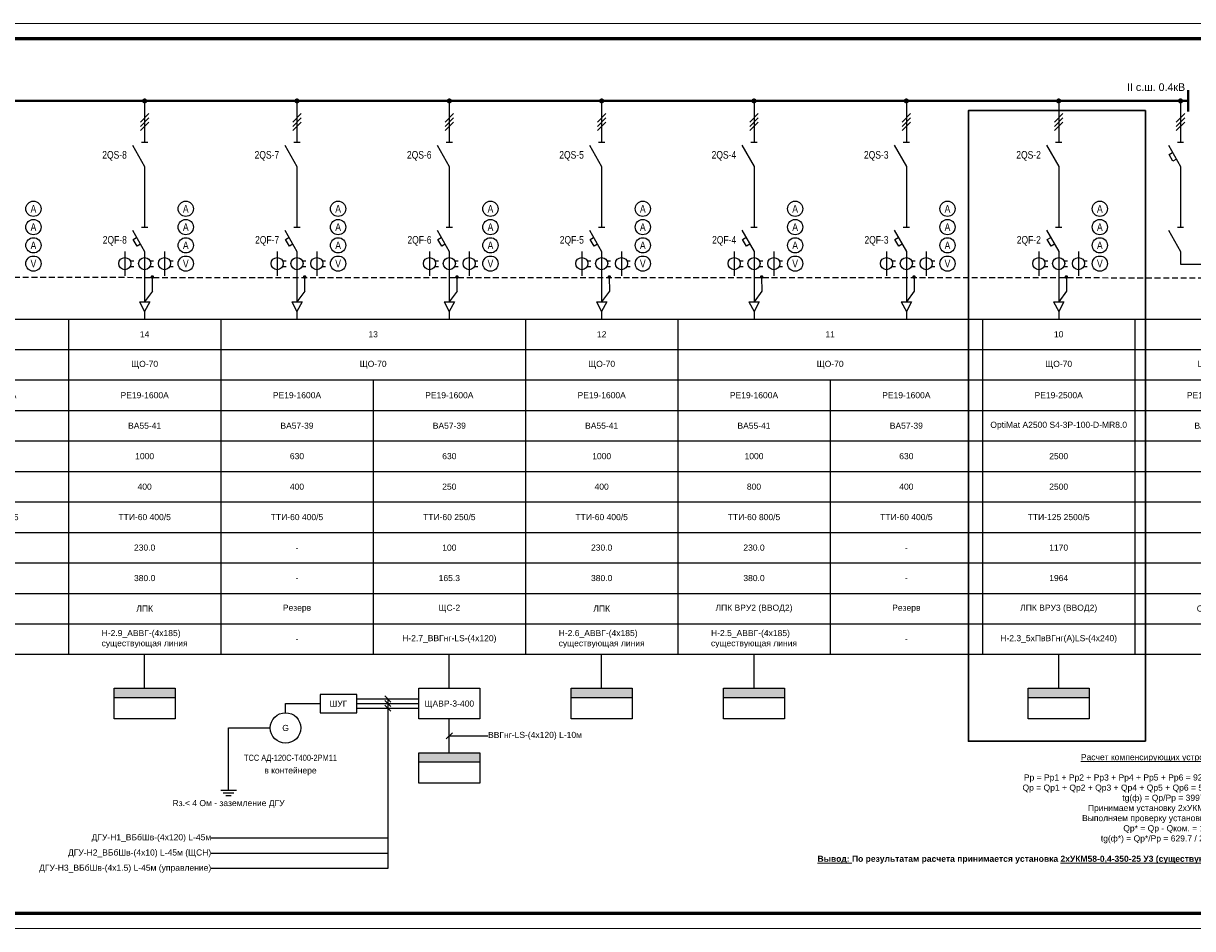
# Model space of a CAD drawing. Header units: millimetres. Extents: x 523209 to 536718, y -48289 to -47398.
# Tile 16 of 116: x 527813 to 528196, y -47992 to -47695. Entities that reach past the tile are written whole.
import ezdxf
from ezdxf import colors
from ezdxf.entities.mleader import LeaderData, LeaderLine
from ezdxf.enums import TextEntityAlignment as Align
from ezdxf.math import Vec2, Vec3

# ---------------------------------------------------------------- set-up
doc = ezdxf.new("R2010")
doc.units = ezdxf.units.MM
for name, pattern in [('ACAD_ISO02W100', [15, 12, -3]), ('DASHDOT', [25.4, 12.7, -6.35, 0, -6.35]), ('DASHED', [19.05, 12.7, -6.35])]:
    doc.linetypes.add(name, pattern=pattern)
for name, color, linetype, lineweight in [('ВК-линия контур', 132, 'Continuous', 15), ('ВК-линия толстая', 30, 'Continuous', 60), ('ВК-Текст', 1, 'Continuous', 30), ('электрика', 1, 'Continuous', 40)]:
    doc.layers.add(name, color=color, linetype=linetype, lineweight=lineweight)
doc.styles.get("Standard").update_dxf_attribs({"font": 'arial.ttf'})
doc.styles.add('СГЕНЕРИР_СТИЛЬ_1', font='times.ttf')

# ---------------------------------------------------------------- blocks, each defined once
blk = doc.blocks.new('*U353')
at = {"layer": 'ВК-линия контур', "color": 0}
for p, q in [((-1471, 297), (0, 297)), ((0, 0), (-1471, 0))]:
    blk.add_line(p, q, dxfattribs=at)
at = {"layer": 'ВК-линия толстая', "color": 0}
blk.add_lwpolyline([(-1451, 5), (-1451, 292), (-5, 292), (-5, 5)], close=True, dxfattribs=at)
at = {"layer": 'ВК-Текст', "color": 0}
blk.add_attdef('ЛИСТ_АЛ', text='', height=2.5, dxfattribs=at).set_placement((-10, 288.5), align=Align.MIDDLE_CENTER)
at = {"layer": 'ВК-Текст', "color": 0, "ltscale": 0.5}
blk.add_attdef('ВЕРХНИЙ_ШИФР', text='', height=0.000005, rotation=180, dxfattribs=at).set_placement((-1451, 278), align=Align.MIDDLE_CENTER)
at = {"layer": 'ВК-Текст', "color": 0, "flags": 12}
blk.add_attdef('ФОРМАТ_ЛИСТА', (-42, 1.56), '', height=2.5, dxfattribs=at)
blk = doc.blocks.new('*T382')
at = {"layer": 'электрика', "color": 0, "linetype": 'ByBlock', "lineweight": -2, "ltscale": 0.5, "transparency": 16777216}
for p, q in [((0, 0), (100, 0)), ((0, 0), (0, -110)), ((100, 0), (100, -110)), ((0, -10), (100, -10)), ((0, -20), (100, -20)), ((50, -20), (50, -110)), ((0, -30), (100, -30)), ((0, -40), (100, -40)), ((0, -50), (100, -50)), ((0, -60), (100, -60)), ((0, -70), (100, -70)), ((0, -80), (100, -80)), ((0, -90), (100, -90)), ((0, -100), (100, -100)), ((0, -110), (100, -110))]:
    blk.add_line(p, q, dxfattribs=at)
at = {"layer": 'электрика', "color": 0, "lineweight": 0, "ltscale": 0.5, "transparency": 16777216, "char_height": 2, "attachment_point": 5}
for s, insert, width in [('15', (50, -5), 97.2559), ('ЩО-70', (50, -15), 97.2559), ('РЕ19-1600А', (25, -25), 47.2559), ('РЕ19-1600А', (75, -25), 47.2559), ('ВА57-39', (25, -35), 47.2559), ('ВА57-39', (75, -35), 47.2559), ('630', (25, -45), 47.2559), ('630', (75, -45), 47.2559), ('630', (25, -55), 47.2559), ('630', (75, -55), 47.2559), ('\\A1;ТТИ-60 600/5 ', (25, -65), 47.2559), ('\\A1;ТТИ-60 600/5 ', (75, -65), 47.2559), ('\\A1;-', (25, -75), 47.2559), ('\\A1;-', (75, -75), 47.2559), ('-', (25, -85), 47.2559), ('-', (75, -85), 47.2559), ('Резерв', (25, -95), 47.2559), ('Резерв', (75, -95), 47.2559), ('{\\C7;-}', (25, -105), 47.2559), ('{\\C7;-}', (75, -105), 47.2559)]:
    blk.add_mtext(s, dxfattribs=dict(at, insert=insert, width=width))
blk = doc.blocks.new('*T383')
at = {"layer": 'электрика', "color": 0, "linetype": 'ByBlock', "lineweight": -2, "ltscale": 0.5, "transparency": 16777216}
for p, q in [((0, 0), (50, 0)), ((0, 0), (0, -110)), ((50, 0), (50, -110)), ((0, -10), (50, -10)), ((0, -20), (50, -20)), ((0, -30), (50, -30)), ((0, -40), (50, -40)), ((0, -50), (50, -50)), ((0, -60), (50, -60)), ((0, -70), (50, -70)), ((0, -80), (50, -80)), ((0, -90), (50, -90)), ((0, -100), (50, -100)), ((0, -110), (50, -110))]:
    blk.add_line(p, q, dxfattribs=at)
at = {"layer": 'электрика', "color": 0, "lineweight": 0, "ltscale": 0.5, "transparency": 16777216, "char_height": 2, "width": 47.2559, "attachment_point": 5}
for s, insert in [('14', (25, -5)), ('ЩО-70', (25, -15)), ('РЕ19-1600А', (25, -25)), ('ВА55-41', (25, -35)), ('1000', (25, -45)), ('400', (25, -55)), ('\\A1;ТТИ-60 400/5 ', (25, -65)), ('\\A1;230.0', (25, -75)), ('380.0', (25, -85)), ('ЛПК', (25, -95)), ('{\\C7;Н-2.9_АВВГ-(4x185)    существующая линия}', (25, -105))]:
    blk.add_mtext(s, dxfattribs=dict(at, insert=insert))
blk = doc.blocks.new('*U39')
at = {"color": 0, "linetype": 'ByBlock', "lineweight": -2}
for p, q in [((0, 7.14), (0, -1)), ((-1.65, -1), (1.65, -1)), ((-1.65, -1), (0, -4.13)), ((1.65, -1), (0, -4.13)), ((0, -4.13), (0, -6.63))]:
    blk.add_line(p, q, dxfattribs=at)
blk = doc.blocks.new('*T384')
at = {"layer": 'электрика', "color": 0, "linetype": 'ByBlock', "lineweight": -2, "ltscale": 0.5, "transparency": 16777216}
for p, q in [((0, 0), (100, 0)), ((0, 0), (0, -110)), ((100, 0), (100, -110)), ((0, -10), (100, -10)), ((0, -20), (100, -20)), ((50, -20), (50, -110)), ((0, -30), (100, -30)), ((0, -40), (100, -40)), ((0, -50), (100, -50)), ((0, -60), (100, -60)), ((0, -70), (100, -70)), ((0, -80), (100, -80)), ((0, -90), (100, -90)), ((0, -100), (100, -100)), ((0, -110), (100, -110))]:
    blk.add_line(p, q, dxfattribs=at)
at = {"layer": 'электрика', "color": 0, "lineweight": 0, "ltscale": 0.5, "transparency": 16777216, "char_height": 2, "attachment_point": 5}
for s, insert, width in [('13', (50, -5), 97.2559), ('ЩО-70', (50, -15), 97.2559), ('РЕ19-1600А', (25, -25), 47.2559), ('РЕ19-1600А', (75, -25), 47.2559), ('ВА57-39', (25, -35), 47.2559), ('ВА57-39', (75, -35), 47.2559), ('630', (25, -45), 47.2559), ('630', (75, -45), 47.2559), ('400', (25, -55), 47.2559), ('250', (75, -55), 47.2559), ('\\A1;ТТИ-60 400/5 ', (25, -65), 47.2559), ('\\A1;ТТИ-60 250/5 ', (75, -65), 47.2559), ('\\A1;-', (25, -75), 47.2559), ('\\A1;100', (75, -75), 47.2559), ('165.3', (75, -85), 47.2559), ('-', (25, -85), 47.2559), ('Резерв', (25, -95), 47.2559), ('ЩС-2', (75, -95), 47.2559), ('{\\C7;-}', (25, -105), 47.2559), ('{\\C7;Н-2.7_ВВГнг-LS-(4x120) }', (75, -105), 47.2559)]:
    blk.add_mtext(s, dxfattribs=dict(at, insert=insert, width=width))
blk = doc.blocks.new('_Oblique')
at = {"color": 0, "linetype": 'ByBlock', "lineweight": -2}
blk.add_line((-0.5, -0.5), (0.5, 0.5), dxfattribs=at)
blk = doc.blocks.new('*T385')
at = {"layer": 'электрика', "color": 0, "linetype": 'ByBlock', "lineweight": -2, "ltscale": 0.5, "transparency": 16777216}
for p, q in [((0, 0), (50, 0)), ((0, 0), (0, -110)), ((50, 0), (50, -110)), ((0, -10), (50, -10)), ((0, -20), (50, -20)), ((0, -30), (50, -30)), ((0, -40), (50, -40)), ((0, -50), (50, -50)), ((0, -60), (50, -60)), ((0, -70), (50, -70)), ((0, -80), (50, -80)), ((0, -90), (50, -90)), ((0, -100), (50, -100)), ((0, -110), (50, -110))]:
    blk.add_line(p, q, dxfattribs=at)
at = {"layer": 'электрика', "color": 0, "lineweight": 0, "ltscale": 0.5, "transparency": 16777216, "char_height": 2, "width": 47.2559, "attachment_point": 5}
for s, insert in [('12', (25, -5)), ('ЩО-70', (25, -15)), ('РЕ19-1600А', (25, -25)), ('ВА55-41', (25, -35)), ('1000', (25, -45)), ('400', (25, -55)), ('\\A1;ТТИ-60 400/5 ', (25, -65)), ('\\A1;230.0', (25, -75)), ('380.0', (25, -85)), ('ЛПК', (25, -95)), ('{\\C7;Н-2.6_АВВГ-(4x185)    существующая линия}', (25, -105))]:
    blk.add_mtext(s, dxfattribs=dict(at, insert=insert))
blk = doc.blocks.new('*T386')
at = {"layer": 'электрика', "color": 0, "linetype": 'ByBlock', "lineweight": -2, "ltscale": 0.5, "transparency": 16777216}
for p, q in [((0, 0), (100, 0)), ((0, 0), (0, -110)), ((100, 0), (100, -110)), ((0, -10), (100, -10)), ((0, -20), (100, -20)), ((50, -20), (50, -110)), ((0, -30), (100, -30)), ((0, -40), (100, -40)), ((0, -50), (100, -50)), ((0, -60), (100, -60)), ((0, -70), (100, -70)), ((0, -80), (100, -80)), ((0, -90), (100, -90)), ((0, -100), (100, -100)), ((0, -110), (100, -110))]:
    blk.add_line(p, q, dxfattribs=at)
at = {"layer": 'электрика', "color": 0, "lineweight": 0, "ltscale": 0.5, "transparency": 16777216, "char_height": 2, "attachment_point": 5}
for s, insert, width in [('11', (50, -5), 97.2559), ('ЩО-70', (50, -15), 97.2559), ('РЕ19-1600А', (25, -25), 47.2559), ('РЕ19-1600А', (75, -25), 47.2559), ('ВА55-41', (25, -35), 47.2559), ('ВА57-39', (75, -35), 47.2559), ('1000', (25, -45), 47.2559), ('630', (75, -45), 47.2559), ('800', (25, -55), 47.2559), ('400', (75, -55), 47.2559), ('\\A1;ТТИ-60 800/5 ', (25, -65), 47.2559), ('\\A1;ТТИ-60 400/5 ', (75, -65), 47.2559), ('\\A1;230.0', (25, -75), 47.2559), ('\\A1;-', (75, -75), 47.2559), ('380.0', (25, -85), 47.2559), ('-', (75, -85), 47.2559), ('ЛПК ВРУ2 (ВВОД2)', (25, -95), 47.2559), ('Резерв', (75, -95), 47.2559), ('{\\C7;Н-2.5_АВВГ-(4x185)    существующая линия}', (25, -105), 47.2559), ('{\\C7;-}', (75, -105), 47.2559)]:
    blk.add_mtext(s, dxfattribs=dict(at, insert=insert, width=width))
blk = doc.blocks.new('*T387')
at = {"layer": 'электрика', "color": 0, "linetype": 'ByBlock', "lineweight": -2, "ltscale": 0.5, "transparency": 16777216}
for p, q in [((0, 0), (50, 0)), ((0, 0), (0, -110)), ((50, 0), (50, -110)), ((0, -10), (50, -10)), ((0, -20), (50, -20)), ((0, -30), (50, -30)), ((0, -40), (50, -40)), ((0, -50), (50, -50)), ((0, -60), (50, -60)), ((0, -70), (50, -70)), ((0, -80), (50, -80)), ((0, -90), (50, -90)), ((0, -100), (50, -100)), ((0, -110), (50, -110))]:
    blk.add_line(p, q, dxfattribs=at)
at = {"layer": 'электрика', "color": 0, "lineweight": 0, "ltscale": 0.5, "transparency": 16777216, "char_height": 2, "width": 47.2559, "attachment_point": 5}
for s, insert in [('{\\C256;10}', (25, -5)), ('{\\C256;ЩО-70}', (25, -15)), ('{\\C256;РЕ19-2500А}', (25, -25)), ('{\\C256;OptiMat A2500 S4-3P-100-D-MR8.0}', (25, -35)), ('{\\C256;2500', (25, -45)), ('{\\C256;2500', (25, -55)), ('\\A1;{\\C256;ТТИ-125 2500/5 }', (25, -65)), ('{\\A1;\\C256;1170', (25, -75)), ('{\\C256;1964', (25, -85)), ('{\\C256;ЛПК ВРУ3 (ВВОД2)}', (25, -95)), ('{\\C256;Н-2.3_5хПвВГнг(А)LS-(4x240) }', (25, -105))]:
    blk.add_mtext(s, dxfattribs=dict(at, insert=insert))
blk = doc.blocks.new('*T388')
at = {"layer": 'электрика', "color": 0, "linetype": 'ByBlock', "lineweight": -2, "ltscale": 0.5, "transparency": 16777216}
for p, q in [((0, 0), (50, 0)), ((0, 0), (0, -110)), ((50, 0), (50, -110)), ((0, -10), (50, -10)), ((0, -20), (50, -20)), ((0, -30), (50, -30)), ((0, -40), (50, -40)), ((0, -50), (50, -50)), ((0, -60), (50, -60)), ((0, -70), (50, -70)), ((0, -80), (50, -80)), ((0, -90), (50, -90)), ((0, -100), (50, -100)), ((0, -110), (50, -110))]:
    blk.add_line(p, q, dxfattribs=at)
at = {"layer": 'электрика', "color": 0, "lineweight": 0, "ltscale": 0.5, "transparency": 16777216, "char_height": 2, "width": 47.2559, "attachment_point": 5}
for s, insert in [('9', (25, -5)), ('ЩО-70', (25, -15)), ('РЕ19-3150А', (25, -25)), ('ВА55-43', (25, -35)), ('2000', (25, -45)), ('2000', (25, -55)), ('\\A1;-', (25, -65)), ('\\A1;-', (25, -75)), ('\\A1;-', (25, -85)), ('СВ+СР', (25, -95)), ('{\\C7;Н-2.1}', (25, -105))]:
    blk.add_mtext(s, dxfattribs=dict(at, insert=insert))
blk = doc.blocks.new('*U40')
at = {"color": 0, "linetype": 'ByBlock', "lineweight": -2}
for p, q in [((0, 13.5), (0, 0)), ((-1, 0), (1, 0)), ((-4, -1.07), (0, -8)), ((-3.75, -4.1), (-2.63, -3.45)), ((-1.37, -5.62), (-2.5, -6.27)), ((0, -8), (0, -26.15))]:
    blk.add_line(p, q, dxfattribs=at)
at = {"color": 0, "linetype": 'ByBlock', "lineweight": -2, "ltscale": 100}
blk.add_line((-2.5, -6.27), (-3.75, -4.1), dxfattribs=at)
blk = doc.blocks.new('*U41')
at = {"color": 0, "linetype": 'ByBlock', "lineweight": -2}
for p, q in [((0, 7.25), (0, 0)), ((-1, 0), (1, 0)), ((-4, -1.07), (0, -8)), ((0, -8), (0, -12.21))]:
    blk.add_line(p, q, dxfattribs=at)
blk = doc.blocks.new('*U107')
at = {"color": 0, "linetype": 'ByBlock', "lineweight": -2}
for p, q in [((0, 13.5), (0, 0)), ((-1, 0), (1, 0)), ((-4, -1.07), (0, -8)), ((0, -8), (0, -14.38))]:
    blk.add_line(p, q, dxfattribs=at)
blk = doc.blocks.new('*U108')
at = {"color": 0, "linetype": 'ByBlock', "lineweight": -2}
for p, q in [((0, 13.5), (0, 0)), ((-1, 0), (1, 0)), ((-4, -1.07), (0, -8)), ((-3.75, -4.1), (-2.63, -3.45)), ((-1.37, -5.62), (-2.5, -6.27)), ((0, -8), (0, -24.55))]:
    blk.add_line(p, q, dxfattribs=at)
at = {"color": 0, "linetype": 'ByBlock', "lineweight": -2, "ltscale": 100}
blk.add_line((-2.5, -6.27), (-3.75, -4.1), dxfattribs=at)
blk = doc.blocks.new('*U37')
at = {"color": 0, "linetype": 'ByBlock', "lineweight": -2}
for p, q in [((-6.5, 4), (-6.5, -4)), ((0, 4), (0, -4)), ((6.5, 4), (6.5, -4)), ((-4.71, 0.9), (-3.6, 0.9)), ((1.79, 0.9), (2.9, 0.9)), ((8.29, 0.9), (9.4, 0.9)), ((-4.71, -0.9), (-3.6, -0.9)), ((1.79, -0.9), (2.9, -0.9)), ((8.29, -0.9), (9.4, -0.9))]:
    blk.add_line(p, q, dxfattribs=at)
for centre in [(-6.5, 0), (0, 0), (6.5, 0)]:
    blk.add_circle(centre, 2, dxfattribs=at)

msp = doc.modelspace()

# ---------------------------------------------------------------- hatches: boundary and pattern name
at = {"ltscale": 15}
h = msp.add_hatch(color=7, dxfattribs=at)
h.dxf.hatch_style = 1
h.paths.add_polyline_path([(527862.39018, -47915.84799), (527862.39018, -47912.84799), (527842.39018, -47912.84799), (527842.39018, -47915.84799)])
h = msp.add_hatch(color=7, dxfattribs=at)
h.dxf.hatch_style = 1
h.paths.add_polyline_path([(528012.39018, -47915.84799), (528012.39018, -47912.84799), (527992.39018, -47912.84799), (527992.39018, -47915.84799)])
h = msp.add_hatch(color=7, dxfattribs=at)
h.dxf.hatch_style = 1
h.paths.add_polyline_path([(528062.39018, -47915.84799), (528062.39018, -47912.84799), (528042.39018, -47912.84799), (528042.39018, -47915.84799)])
h = msp.add_hatch(color=1, dxfattribs=at)
h.dxf.hatch_style = 1
h.paths.add_polyline_path([(528162.39018, -47915.84799), (528162.39018, -47912.84799), (528142.39018, -47912.84799), (528142.39018, -47915.84799)])
h = msp.add_hatch(color=7, dxfattribs=at)
h.dxf.hatch_style = 1
h.paths.add_polyline_path([(527962.39018, -47937.00825), (527962.39018, -47934.00825), (527942.39018, -47934.00825), (527942.39018, -47937.00825)])

# ---------------------------------------------------------------- linework, layer by layer
at = {"color": 7, "linetype": 'DASHED', "ltscale": 50}
for p, q in [((528827.39018, -47699.68774), (527577.39018, -47699.68774)), ((527567.95829, -47791.68774), (528177.39018, -47791.68774))]:
    msp.add_line(p, q, dxfattribs=at)
for p, q in [((527579.89018, -47720.11671), (528194.89018, -47720.11671)), ((527877.34408, -47946.27222), (527882.51848, -47946.27222)), ((527878.20648, -47947.13462), (527881.65608, -47947.13462)), ((527879.06888, -47947.99702), (527880.79368, -47947.99702))]:
    msp.add_line(p, q)
at = {"ltscale": 100}
for p, q in [((527850.98931, -47727.07682), (527853.79104, -47724.2751)), ((527850.98931, -47728.47768), (527853.79104, -47725.67596)), ((527850.98931, -47729.87854), (527853.79104, -47727.07682)), ((527900.98931, -47727.07682), (527903.79104, -47724.2751)), ((527900.98931, -47728.47768), (527903.79104, -47725.67596)), ((527900.98931, -47729.87854), (527903.79104, -47727.07682)), ((527950.98931, -47727.07682), (527953.79104, -47724.2751)), ((527950.98931, -47728.47768), (527953.79104, -47725.67596)), ((527950.98931, -47729.87854), (527953.79104, -47727.07682)), ((528000.98931, -47727.07682), (528003.79104, -47724.2751)), ((528000.98931, -47728.47768), (528003.79104, -47725.67596)), ((528000.98931, -47729.87854), (528003.79104, -47727.07682)), ((528050.98931, -47727.07682), (528053.79104, -47724.2751)), ((528050.98931, -47728.47768), (528053.79104, -47725.67596)), ((528050.98931, -47729.87854), (528053.79104, -47727.07682)), ((528100.98931, -47727.07682), (528103.79104, -47724.2751)), ((528100.98931, -47728.47768), (528103.79104, -47725.67596)), ((528100.98931, -47729.87854), (528103.79104, -47727.07682)), ((528190.98931, -47727.07682), (528193.79104, -47724.2751)), ((528190.98931, -47728.47768), (528193.79104, -47725.67596)), ((528190.98931, -47729.87854), (528193.79104, -47727.07682))]:
    msp.add_line(p, q, dxfattribs=at)
at = {"color": 1, "ltscale": 100}
for p, q in [((528150.98931, -47727.07682), (528153.79104, -47724.2751)), ((528150.98931, -47728.47768), (528153.79104, -47725.67596)), ((528150.98931, -47729.87854), (528153.79104, -47727.07682))]:
    msp.add_line(p, q, dxfattribs=at)
at = {"ltscale": 15}
for p, q in [((528192.39018, -47773.71312), (528212.39018, -47773.71312)), ((527854.91578, -47782.5527), (527852.39018, -47786.05485)), ((527904.91578, -47782.5527), (527902.39018, -47786.05485)), ((527954.91578, -47782.5527), (527952.39018, -47786.05485)), ((528004.91578, -47782.5527), (528002.39018, -47786.05485)), ((528054.91578, -47782.5527), (528052.39018, -47786.05485)), ((528104.91578, -47782.5527), (528102.39018, -47786.05485)), ((527852.39018, -47912.84799), (527852.39018, -47901.68774)), ((527952.39018, -47912.84799), (527952.39018, -47901.68774)), ((528002.39018, -47912.84799), (528002.39018, -47901.68774)), ((528052.39018, -47912.84799), (528052.39018, -47901.68774)), ((527842.39018, -47915.84799), (527862.39018, -47915.84799)), ((527992.39018, -47915.84799), (528012.39018, -47915.84799)), ((528042.39018, -47915.84799), (528062.39018, -47915.84799)), ((527921.98173, -47916.34799), (527942.39018, -47916.34799)), ((527921.98173, -47917.84799), (527942.39018, -47917.84799)), ((527921.98173, -47919.34799), (527942.39018, -47919.34799)), ((527952.39018, -47934.00825), (527952.39018, -47922.84799)), ((527942.39018, -47937.00825), (527962.39018, -47937.00825))]:
    msp.add_line(p, q, dxfattribs=at)
at = {"linetype": 'DASHED', "ltscale": 15}
for p, q in [((527854.90489, -47777.91843), (527854.90758, -47782.54679)), ((527904.90489, -47777.91843), (527904.90758, -47782.54679)), ((527954.90489, -47777.91843), (527954.90758, -47782.54679)), ((528004.90489, -47777.91843), (528004.90758, -47782.54679)), ((528054.90489, -47777.91843), (528054.90758, -47782.54679)), ((528104.90489, -47777.91843), (528104.90758, -47782.54679))]:
    msp.add_line(p, q, dxfattribs=at)
at = {"color": 1, "linetype": 'DASHED', "ltscale": 15}
msp.add_line((528154.90489, -47777.91843), (528154.90758, -47782.54679), dxfattribs=at)
at = {"color": 1, "ltscale": 15}
for p, q in [((528154.91578, -47782.5527), (528152.39018, -47786.05485)), ((528152.39018, -47912.84799), (528152.39018, -47901.68774)), ((528142.39018, -47915.84799), (528162.39018, -47915.84799))]:
    msp.add_line(p, q, dxfattribs=at)
at = {"ltscale": 200}
for p, q in [((527898.64067, -47917.84799), (527909.98173, -47917.84799)), ((527898.64067, -47920.84799), (527898.64067, -47917.84799))]:
    msp.add_line(p, q, dxfattribs=at)
at = {"color": 7}
for points, const_width in [([(527851.97481, -47720.11671, 1), (527852.80555, -47720.11671, 1)], 0.83074), ([(527901.97481, -47720.11671, 1), (527902.80555, -47720.11671, 1)], 0.83074), ([(527951.97481, -47720.11671, 1), (527952.80555, -47720.11671, 1)], 0.83074), ([(528001.97481, -47720.11671, 1), (528002.80555, -47720.11671, 1)], 0.83074), ([(528051.97481, -47720.11671, 1), (528052.80555, -47720.11671, 1)], 0.83074), ([(528101.97481, -47720.11671, 1), (528102.80555, -47720.11671, 1)], 0.83074), ([(528191.97481, -47720.11671, 1), (528192.80555, -47720.11671, 1)], 0.83074), ([(527854.61395, -47777.88391, 1), (527855.19582, -47777.88391, 1)], 0.58188), ([(527854.61395, -47777.88391, 1), (527855.19582, -47777.88391, 1)], 0.58188), ([(527904.61395, -47777.88391, 1), (527905.19582, -47777.88391, 1)], 0.58188), ([(527904.61395, -47777.88391, 1), (527905.19582, -47777.88391, 1)], 0.58188), ([(527954.61395, -47777.88391, 1), (527955.19582, -47777.88391, 1)], 0.58188), ([(527954.61395, -47777.88391, 1), (527955.19582, -47777.88391, 1)], 0.58188), ([(528004.61395, -47777.88391, 1), (528005.19582, -47777.88391, 1)], 0.58188), ([(528004.61395, -47777.88391, 1), (528005.19582, -47777.88391, 1)], 0.58188), ([(528054.61395, -47777.88391, 1), (528055.19582, -47777.88391, 1)], 0.58188), ([(528054.61395, -47777.88391, 1), (528055.19582, -47777.88391, 1)], 0.58188), ([(528104.61395, -47777.88391, 1), (528105.19582, -47777.88391, 1)], 0.58188), ([(528104.61395, -47777.88391, 1), (528105.19582, -47777.88391, 1)], 0.58188)]:
    msp.add_lwpolyline(points, format="xyb", close=True, dxfattribs=dict(at, const_width=const_width))
at = {"color": 1}
for points, const_width in [([(528151.97481, -47720.11671, 1), (528152.80555, -47720.11671, 1)], 0.83074), ([(528154.61395, -47777.88391, 1), (528155.19582, -47777.88391, 1)], 0.58188), ([(528154.61395, -47777.88391, 1), (528155.19582, -47777.88391, 1)], 0.58188)]:
    msp.add_lwpolyline(points, format="xyb", close=True, dxfattribs=dict(at, const_width=const_width))
at = {"color": 1, "lineweight": 30, "ltscale": 0.5}
msp.add_lwpolyline([(528180.84447, -47930.24055), (528122.75178, -47930.24055), (528122.75178, -47723.27574), (528180.84447, -47723.27574)], close=True, dxfattribs=at)
at = {"linetype": 'DASHED', "ltscale": 0.15}
msp.add_lwpolyline([(527592.39018, -47791.68774), (527592.39018, -47777.91843), (528721.21413, -47778.30308), (528721.21413, -47792.07239)], dxfattribs=at)
at = {"ltscale": 15}
for points in [[(527842.39018, -47912.84799), (527862.39018, -47912.84799), (527862.39018, -47922.84799), (527842.39018, -47922.84799), (527842.39018, -47912.84799)], [(527942.39018, -47912.84799), (527962.39018, -47912.84799), (527962.39018, -47922.84799), (527942.39018, -47922.84799), (527942.39018, -47912.84799)], [(527992.39018, -47912.84799), (528012.39018, -47912.84799), (528012.39018, -47922.84799), (527992.39018, -47922.84799), (527992.39018, -47912.84799)], [(528042.39018, -47912.84799), (528062.39018, -47912.84799), (528062.39018, -47922.84799), (528042.39018, -47922.84799), (528042.39018, -47912.84799)], [(527942.39018, -47934.00825), (527962.39018, -47934.00825), (527962.39018, -47944.00825), (527942.39018, -47944.00825), (527942.39018, -47934.00825)]]:
    msp.add_lwpolyline(points, dxfattribs=at)
msp.add_lwpolyline([(527909.98173, -47914.84799), (527909.98173, -47920.84799), (527921.98173, -47920.84799), (527921.98173, -47914.84799), (527909.98173, -47914.84799)])
at = {"color": 1, "ltscale": 15}
msp.add_lwpolyline([(528142.39018, -47912.84799), (528162.39018, -47912.84799), (528162.39018, -47922.84799), (528142.39018, -47922.84799), (528142.39018, -47912.84799)], dxfattribs=at)
at = {"linetype": 'DASHDOT', "ltscale": 25}
msp.add_lwpolyline([(527879.93128, -47946.27222), (527879.93128, -47939.10281), (527879.93128, -47925.84799), (527893.64067, -47925.84799)], dxfattribs=at)
for centre, radius in [((527815.89018, -47755.50781), 2.5), ((527865.89018, -47755.50781), 2.5), ((527915.89018, -47755.50781), 2.5), ((527965.89018, -47755.50781), 2.5), ((528015.89018, -47755.50781), 2.5), ((528065.89018, -47755.50781), 2.5), ((528115.89018, -47755.50781), 2.5), ((527815.89018, -47761.50781), 2.5), ((527865.89018, -47761.50781), 2.5), ((527915.89018, -47761.50781), 2.5), ((527965.89018, -47761.50781), 2.5), ((528015.89018, -47761.50781), 2.5), ((528065.89018, -47761.50781), 2.5), ((528115.89018, -47761.50781), 2.5), ((527815.89018, -47767.50781), 2.5), ((527865.89018, -47767.50781), 2.5), ((527915.89018, -47767.50781), 2.5), ((527965.89018, -47767.50781), 2.5), ((528015.89018, -47767.50781), 2.5), ((528065.89018, -47767.50781), 2.5), ((528115.89018, -47767.50781), 2.5), ((527815.89018, -47773.50781), 2.5), ((527865.89018, -47773.50781), 2.5), ((527915.89018, -47773.50781), 2.5), ((527965.89018, -47773.50781), 2.5), ((528015.89018, -47773.50781), 2.5), ((528065.89018, -47773.50781), 2.5), ((528115.89018, -47773.50781), 2.5), ((527898.64067, -47925.84799), 5)]:
    msp.add_circle(centre, radius)
at = {"color": 1}
for centre in [(528165.89018, -47755.50781), (528165.89018, -47761.50781), (528165.89018, -47767.50781), (528165.89018, -47773.50781)]:
    msp.add_circle(centre, 2.5, dxfattribs=at)
at = {"layer": 'электрика', "color": 7}
for p, q in [((527579.89018, -47720.11671), (528194.89018, -47720.11671)), ((528194.89018, -47716.60108), (528194.89018, -47723.63233))]:
    msp.add_line(p, q, dxfattribs=at)

# ---------------------------------------------------------------- block references
for name, p in [('*U353', (528915.11413, -47991.68774)), ('*U107', (527852.39018, -47733.62157)), ('*U107', (527902.39018, -47733.62157)), ('*U107', (527952.39018, -47733.62157)), ('*U107', (528002.39018, -47733.62157)), ('*U107', (528052.39018, -47733.62157)), ('*U107', (528102.39018, -47733.62157)), ('*U40', (528192.39018, -47733.62157)), ('*U108', (527852.39018, -47761.50781)), ('*U108', (527902.39018, -47761.50781)), ('*U108', (527952.39018, -47761.50781)), ('*U108', (528002.39018, -47761.50781)), ('*U108', (528052.39018, -47761.50781)), ('*U108', (528102.39018, -47761.50781)), ('*U41', (528192.39018, -47761.50781)), ('*U37', (527852.39018, -47773.50781)), ('*U37', (527902.39018, -47773.50781)), ('*U37', (527952.39018, -47773.50781)), ('*U37', (528002.39018, -47773.50781)), ('*U37', (528052.39018, -47773.50781)), ('*U37', (528102.39018, -47773.50781)), ('*U39', (527852.39018, -47785.05485)), ('*U39', (527902.39018, -47785.05485)), ('*U39', (527952.39018, -47785.05485)), ('*U39', (528002.39018, -47785.05485)), ('*U39', (528052.39018, -47785.05485)), ('*U39', (528102.39018, -47785.05485)), ('*T382', (527727.39018, -47791.68774)), ('*T383', (527827.39018, -47791.68774)), ('*T384', (527877.39018, -47791.68774)), ('*T385', (527977.39018, -47791.68774)), ('*T386', (528027.39018, -47791.68774)), ('*T387', (528127.39018, -47791.68774)), ('*T388', (528177.39018, -47791.68774))]:
    msp.add_blockref(name, p)
at = {"color": 1}
for name, p in [('*U107', (528152.39018, -47733.62157)), ('*U108', (528152.39018, -47761.50781)), ('*U37', (528152.39018, -47773.50781)), ('*U39', (528152.39018, -47785.05485))]:
    msp.add_blockref(name, p, dxfattribs=at)

# ---------------------------------------------------------------- texts
at = {"color": 7}
msp.add_text('II с.ш. 0.4кВ', height=2.5, dxfattribs=at).set_placement((528184.36212, -47715.60101), align=Align.MIDDLE_CENTER)
for s, p in [('ШУГ', (527915.98173, -47917.84799)), ('ЩАВР-3-400', (527952.39018, -47917.84799)), ('G', (527898.64067, -47925.84799)), ('в контейнере', (527900.25581, -47939.77815)), ('Rз.< 4 Ом - заземление ДГУ', (527879.93128, -47950.49702))]:
    msp.add_text(s, height=2).set_placement(p, align=Align.MIDDLE_CENTER)
at = {"width": 0.8}
msp.add_text('ТСС АД-120С-Т400-2РМ11', height=2, dxfattribs=at).set_placement((527900.25581, -47935.64444), align=Align.MIDDLE_CENTER)
at = {"linetype": 'ACAD_ISO02W100', "lineweight": 35, "char_height": 2.5}
for s, insert, attachment_point in [('{\\W0.8;2QS-8}', (527846.55184, -47738.15746), 6), ('{\\W0.8;2QS-7}', (527896.55184, -47738.15746), 6), ('{\\W0.8;2QS-6}', (527946.55184, -47738.15746), 6), ('{\\W0.8;2QS-5}', (527996.55184, -47738.15746), 6), ('{\\W0.8;2QS-4}', (528046.55184, -47738.15746), 6), ('{\\W0.8;2QS-3}', (528096.55184, -47738.15746), 6), ('{\\W0.8;А}', (527815.89018, -47755.50781), 5), ('{\\W0.8;А}', (527865.89018, -47755.50781), 5), ('{\\W0.8;А}', (527915.89018, -47755.50781), 5), ('{\\W0.8;А}', (527965.89018, -47755.50781), 5), ('{\\W0.8;А}', (528015.89018, -47755.50781), 5), ('{\\W0.8;А}', (528065.89018, -47755.50781), 5), ('{\\W0.8;А}', (528115.89018, -47755.50781), 5), ('{\\W0.8;А}', (527815.89018, -47761.50781), 5), ('{\\W0.8;А}', (527865.89018, -47761.50781), 5), ('{\\W0.8;А}', (527915.89018, -47761.50781), 5), ('{\\W0.8;А}', (527965.89018, -47761.50781), 5), ('{\\W0.8;А}', (528015.89018, -47761.50781), 5), ('{\\W0.8;А}', (528065.89018, -47761.50781), 5), ('{\\W0.8;А}', (528115.89018, -47761.50781), 5), ('{\\W0.8;А}', (527815.89018, -47767.50781), 5), ('{\\W0.8;2QF-8}', (527846.55184, -47766.04371), 6), ('{\\W0.8;А}', (527865.89018, -47767.50781), 5), ('{\\W0.8;2QF-7}', (527896.55184, -47766.04371), 6), ('{\\W0.8;А}', (527915.89018, -47767.50781), 5), ('{\\W0.8;2QF-6}', (527946.55184, -47766.04371), 6), ('{\\W0.8;А}', (527965.89018, -47767.50781), 5), ('{\\W0.8;2QF-5}', (527996.55184, -47766.04371), 6), ('{\\W0.8;А}', (528015.89018, -47767.50781), 5), ('{\\W0.8;2QF-4}', (528046.55184, -47766.04371), 6), ('{\\W0.8;А}', (528065.89018, -47767.50781), 5), ('{\\W0.8;2QF-3}', (528096.55184, -47766.04371), 6), ('{\\W0.8;А}', (528115.89018, -47767.50781), 5), ('{\\W0.8;V}', (527815.89018, -47773.50781), 5), ('{\\W0.8;V}', (527865.89018, -47773.50781), 5), ('{\\W0.8;V}', (527915.89018, -47773.50781), 5), ('{\\W0.8;V}', (527965.89018, -47773.50781), 5), ('{\\W0.8;V}', (528015.89018, -47773.50781), 5), ('{\\W0.8;V}', (528065.89018, -47773.50781), 5), ('{\\W0.8;V}', (528115.89018, -47773.50781), 5)]:
    msp.add_mtext(s, dxfattribs=dict(at, insert=insert, attachment_point=attachment_point))
at = {"color": 1, "linetype": 'ACAD_ISO02W100', "lineweight": 35, "char_height": 2.5}
for s, insert, attachment_point in [('{\\W0.8;2QS-2}', (528146.55184, -47738.15746), 6), ('{\\W0.8;А}', (528165.89018, -47755.50781), 5), ('{\\W0.8;А}', (528165.89018, -47761.50781), 5), ('{\\W0.8;2QF-2}', (528146.55184, -47766.04371), 6), ('{\\W0.8;А}', (528165.89018, -47767.50781), 5), ('{\\W0.8;V}', (528165.89018, -47773.50781), 5)]:
    msp.add_mtext(s, dxfattribs=dict(at, insert=insert, attachment_point=attachment_point))
at = {"lineweight": 0, "insert": (528204.41688, -47931.09546), "char_height": 2, "width": 295.0589474, "attachment_point": 2, "style": 'СГЕНЕРИР_СТИЛЬ_1'}
msp.add_mtext('\\A1;{\\fArial|b0|i0|c204|p34;\\P\\pi8,l2;\\L\\C7;Расчет компенсирующих устройств на шинах 0.4кВ реконструируемой ТП-5:\\P\\l\\P\\pi4,t0;Рр = Рр1 + Рр2 + Рр3 + Рр4 + Рр5 + Рр6 = 920.0 + 460.0 + 460.0 + 180.0 + 121.0 + 100.0 = 2241.0 (кВт).\\PQр = Qр1 + Qр2 + Qр3 + Qр4 + Qр5 + Qр6 = 545.9 + 272.9 + 272.9 + 106.8 + 71.8 + 59.3 = 1329.7 (кВар).\\Ptg(ф) = Qр/Pр = 3997.0 / 2282.9 = 0.59; cos(ф) = 0.86.\\PПринимаем установку 2хУКМ58-0,4-350-25 У3 с Qком. = 2х350 (кВар).\\PВыполняем проверку установки на соответствие техническим условиям:\\PQр* = Qр - Qком. = 1329.7 - (2х350.0) = 629.7 (кВар).\\Ptg(ф*) = Qр*/Pр = 629.7 / 2241.0 = \\L0.28 < 0.4\\l ----> \\Lcos(ф*) = 0.96\\l.\\P\\pi0,l0,tz;\\P\\pi8,l2;\\fArial|b1|i0|c204|p34;\\LВывод:\\l По результатам расчета принимается установка \\L2хУКМ58-0,4-350-25 У3 (существующая)\\l, обеспечивающая соотношение потребления активной и реактивной мощности tg(ф) не более \\L0.4\\l.\\P}', dxfattribs=at)

# ---------------------------------------------------------------- leaders
at = {"ltscale": 15}
ml = msp.add_multileader_mtext('Standard', dxfattribs=at)
ml.set_content('ДГУ-Н3_ВБбШв-(4х1.5) L-45м (управление)', color=256)
ml.set_leader_properties()
ml.set_arrow_properties(name='OBLIQUE')
ml.build(insert=Vec2(0, 0))
ml.multileader.update_dxf_attribs({"arrow_head_size": 2})
ctx = ml.context
ctx.base_point, ctx.char_height, ctx.arrow_head_size, ctx.landing_gap_size, ctx.plane_origin = Vec3(527817.80953, -47972.00752), 2, 2, 0.02, Vec3(527932.18595, -47929.34799)
ctx.text_align_type = 2
notes = []
notes.append((ctx, [(0, (1, 1, 0), (527932.18595, -47972.00752), (-1, 0), 57.93124, [(0, [(527932.18595, -47916.34799)], 0, [])])]))
ctx.mtext.insert, ctx.mtext.alignment, ctx.mtext.flow_direction = Vec3(527874.23471, -47970.71352), 3, 5
ml = msp.add_multileader_mtext('Standard', dxfattribs=at)
ml.set_content('ДГУ-Н2_ВБбШв-(4х10) L-45м (ЩСН)', color=256)
ml.set_leader_properties()
ml.set_arrow_properties(name='OBLIQUE')
ml.build(insert=Vec2(0, 0))
ml.multileader.update_dxf_attribs({"arrow_head_size": 2})
ctx = ml.context
ctx.base_point, ctx.char_height, ctx.arrow_head_size, ctx.landing_gap_size, ctx.plane_origin = Vec3(527827.27474, -47967.00752), 2, 2, 0.02, Vec3(527932.18595, -47924.34799)
ctx.text_align_type = 2
notes.append((ctx, [(0, (1, 1, 0), (527932.18595, -47967.00752), (-1, 0), 57.93124, [(0, [(527932.18595, -47917.84799)], 0, [])])]))
ctx.mtext.insert, ctx.mtext.alignment, ctx.mtext.flow_direction = Vec3(527874.23471, -47965.71352), 3, 5
ml = msp.add_multileader_mtext('Standard', dxfattribs=at)
ml.set_content('ДГУ-Н1_ВБбШв-(4х120) L-45м', color=256)
ml.set_leader_properties()
ml.set_arrow_properties(name='OBLIQUE')
ml.build(insert=Vec2(0, 0))
ml.multileader.update_dxf_attribs({"arrow_head_size": 2})
ctx = ml.context
ctx.base_point, ctx.char_height, ctx.arrow_head_size, ctx.landing_gap_size, ctx.plane_origin = Vec3(527835.10284, -47962.00752), 2, 2, 0.02, Vec3(527932.18595, -47919.34799)
ctx.text_align_type = 2
notes.append((ctx, [(0, (1, 1, 0), (527932.18595, -47962.00752), (-1, 0), 57.93124, [(0, [(527932.18595, -47919.34799)], 0, [])])]))
ctx.mtext.insert, ctx.mtext.alignment, ctx.mtext.flow_direction = Vec3(527874.23471, -47960.71352), 3, 5
ml = msp.add_multileader_mtext('Standard', dxfattribs=at)
ml.set_content('ВВГнг-LS-(4x120) L-10м', color=256)
ml.set_leader_properties()
ml.set_arrow_properties(name='OBLIQUE')
ml.build(insert=Vec2(0, 0))
ml.multileader.update_dxf_attribs({"arrow_head_size": 2})
ctx = ml.context
ctx.base_point, ctx.char_height, ctx.arrow_head_size, ctx.landing_gap_size, ctx.plane_origin = Vec3(527965.06996, -47928.42812), 2, 2, 0.02, Vec3(527962.39018, -47885.76859)
notes.append((ctx, [(0, (1, 1, 0), (527958.67462, -47928.42812), (1, 0), 6.39534, [(0, [(527952.39018, -47928.42812)], 0, [])])]))
ctx.mtext.insert, ctx.mtext.flow_direction = Vec3(527965.08996, -47927.13412), 5
for ctx, leaders in notes:
    for number, flags, end, landing, length, lines in leaders:
        leader = LeaderData()
        leader.index, (leader.has_last_leader_line, leader.has_dogleg_vector, leader.attachment_direction) = number, flags
        leader.last_leader_point, leader.dogleg_vector, leader.dogleg_length = Vec3(end), Vec3(landing), length
        for number, points, colour, breaks in lines:
            line = LeaderLine()
            line.index, line.vertices, line.color, line.breaks = number, Vec3.list(points), colors.encode_raw_color(colour), breaks
            leader.lines.append(line)
        ctx.leaders.append(leader)

doc.saveas('drawing.dxf')
